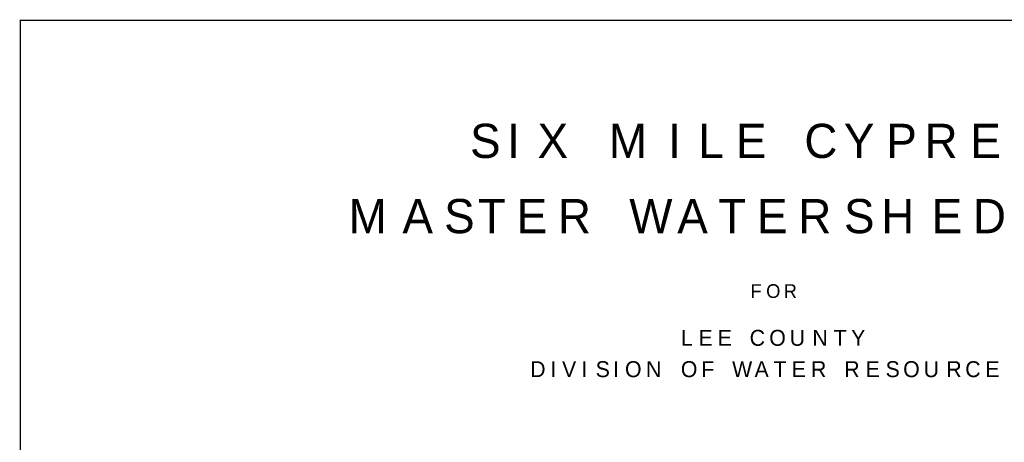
# Model space of a CAD drawing. Extents: x 2.5 to 35.5, y 0.5 to 23.5.
# Tile 3 of 4: x 2.5 to 24.1, y 14.3 to 23.5. Entities that reach past the tile are written whole.
import ezdxf

# ---------------------------------------------------------------- set-up
doc = ezdxf.new("R2010")
doc.units = 0
doc.layers.add('BORDER', color=1, linetype='CONTINUOUS')
doc.layers.add('TEXT', color=7, linetype='CONTINUOUS')

msp = doc.modelspace()

# ---------------------------------------------------------------- linework, layer by layer
at = {"layer": 'BORDER', "color": 0, "const_width": 0.03}
msp.add_lwpolyline([(2.5, 0.5), (35.5, 0.5), (35.5, 23.5), (2.5, 23.5), (2.5, 0.5)], dxfattribs=at)

# ---------------------------------------------------------------- texts
at = {"layer": 'TEXT', "color": 0}
for s, height, p in [('S', 0.75, (12.368, 20.484)), ('I', 0.75, (13.183, 20.484)), ('X', 0.75, (13.849, 20.484)), ('M', 0.75, (15.413, 20.484)), ('I', 0.75, (16.711, 20.484)), ('L', 0.75, (17.377, 20.484)), ('E', 0.75, (18.201, 20.484)), ('C', 0.75, (19.703, 20.484)), ('Y', 0.75, (20.57, 20.484)), ('P', 0.75, (21.502, 20.484)), ('R', 0.75, (22.341, 20.484)), ('E', 0.75, (23.345, 20.484)), ('M', 0.75, (9.703, 18.834)), ('A', 0.75, (10.884, 18.834)), ('S', 0.75, (11.799, 18.834)), ('T', 0.75, (12.538, 18.834)), ('E', 0.75, (13.39, 18.834)), ('R', 0.75, (14.296, 18.834)), ('W', 0.75, (15.861, 18.834)), ('A', 0.75, (16.915, 18.834)), ('T', 0.75, (17.813, 18.834)), ('E', 0.75, (18.665, 18.834)), ('R', 0.75, (19.57, 18.834)), ('S', 0.75, (20.573, 18.834)), ('H', 0.75, (21.389, 18.834)), ('E', 0.75, (22.497, 18.834)), ('D', 0.75, (23.402, 18.834)), ('F', 0.3, (18.523, 17.416)), ('O', 0.3, (18.865, 17.416)), ('R', 0.3, (19.249, 17.416)), ('L', 0.35, (16.994, 16.366)), ('E', 0.35, (17.379, 16.366)), ('E', 0.35, (17.801, 16.366)), ('C', 0.35, (18.502, 16.366)), ('O', 0.35, (18.932, 16.366)), ('U', 0.35, (19.381, 16.366)), ('N', 0.35, (19.878, 16.366)), ('T', 0.35, (20.345, 16.366)), ('Y', 0.35, (20.729, 16.366)), ('D', 0.35, (13.686, 15.679)), ('I', 0.35, (14.129, 15.679)), ('V', 0.35, (14.385, 15.679)), ('I', 0.35, (14.812, 15.679)), ('S', 0.35, (15.123, 15.679)), ('I', 0.35, (15.504, 15.679)), ('O', 0.35, (15.767, 15.679)), ('N', 0.35, (16.227, 15.679)), ('O', 0.35, (16.992, 15.679)), ('F', 0.35, (17.44, 15.679)), ('W', 0.35, (18.117, 15.679)), ('A', 0.35, (18.609, 15.679)), ('T', 0.35, (19.028, 15.679)), ('E', 0.35, (19.425, 15.679)), ('R', 0.35, (19.848, 15.679)), ('R', 0.35, (20.578, 15.679)), ('E', 0.35, (21.046, 15.679)), ('S', 0.35, (21.485, 15.679)), ('O', 0.35, (21.87, 15.679)), ('U', 0.35, (22.319, 15.679)), ('R', 0.35, (22.817, 15.679)), ('C', 0.35, (23.232, 15.679)), ('E', 0.35, (23.673, 15.679))]:
    msp.add_text(s, height=height, dxfattribs=at).set_placement(p)

doc.saveas('drawing.dxf')
